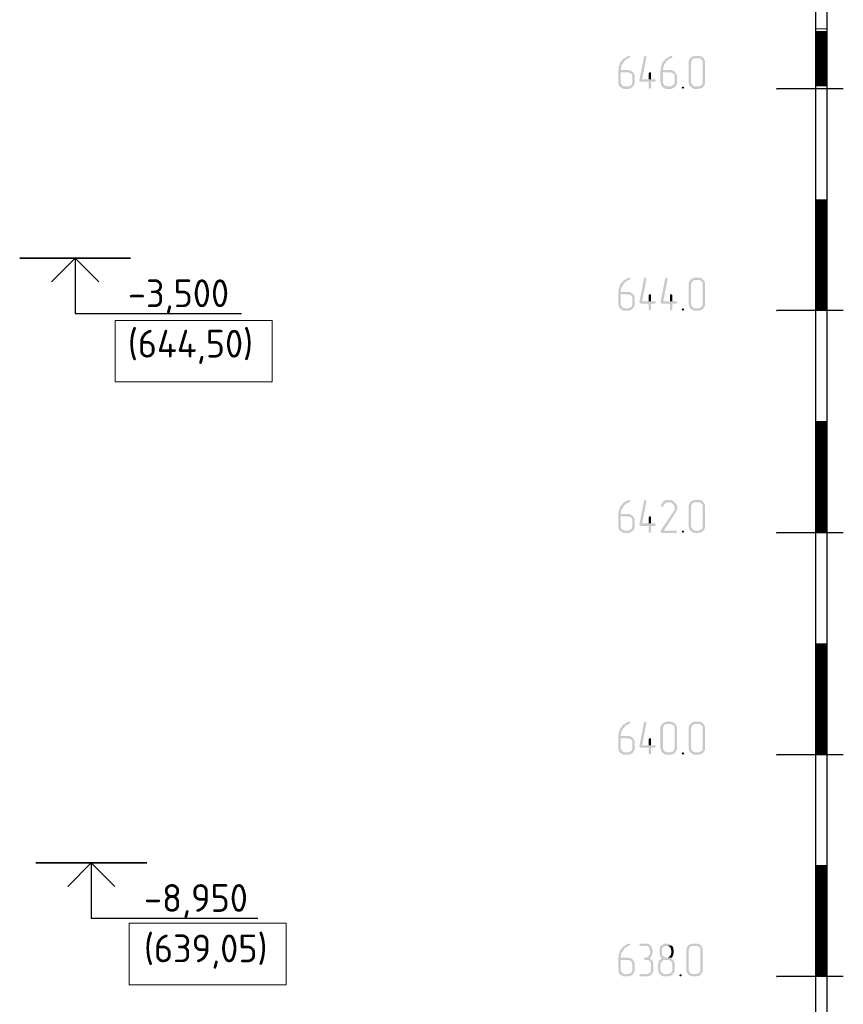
# Model space of a CAD drawing. Header units: millimetres. Extents: x -93479 to 1057970, y -66333 to 172656.
# Tile 111 of 256: x 200301 to 207724, y 43454 to 52328. Entities that reach past the tile are written whole.
import ezdxf

# ---------------------------------------------------------------- set-up
doc = ezdxf.new("R2010")
doc.units = ezdxf.units.MM
for name, color, linetype, lineweight in [('0 Фундамент', 5, 'Continuous', 30), ('A-ANNO-NOTE-1', 7, 'Continuous', 35), ('A-ANNO-NOTE-2', 7, 'Continuous', 18), ('G-ANNO-DIMS', 7, 'Continuous', 9), ('G-ANNO-DIMS-1', 7, 'Continuous', 18), ('РАЗМЕРЫ', 7, 'Continuous', 9)]:
    doc.layers.add(name, color=color, linetype=linetype, lineweight=lineweight)
doc.layers.add('PDF _Геометрия', color=7, linetype='Continuous')
doc.layers.add('PDF _Сплошная заливка', color=7, linetype='Continuous')
doc.styles.add('ISOCPEUR', font='GOST_Common.ttf', dxfattribs={"height": 450})

# ---------------------------------------------------------------- blocks, each defined once
blk = doc.blocks.new('геология3')
at = {"layer": 'PDF _Сплошная заливка', "transparency": 33554559}
for points in [[(58.0828, -9.6865), (58.0811, -9.6865), (58.0778, -9.6882), (58.0744, -9.6898), (58.0711, -9.6915), (58.0694, -9.6932), (58.0661, -9.6948), (58.0628, -9.6965), (58.0611, -9.6982), (58.0594, -9.7015), (58.0561, -9.7048), (58.0544, -9.7065), (58.0528, -9.7082), (58.0511, -9.7115), (58.0494, -9.7148), (58.0494, -9.7182), (58.0478, -9.7215), (58.0461, -9.7248), (58.0461, -9.7315), (58.0444, -9.7348), (58.0444, -9.7815), (58.0461, -9.7848), (58.0461, -9.7882), (58.0478, -9.7915), (58.0494, -9.7932), (58.0511, -9.7965), (58.0694, -9.7948), (58.0661, -9.7948), (58.0628, -9.7932), (58.0594, -9.7915), (58.0578, -9.7898), (58.0561, -9.7865), (58.0544, -9.7848), (58.0528, -9.7815), (58.0528, -9.7448), (58.0778, -9.7448), (58.0961, -9.7432), (58.0928, -9.7415), (58.0911, -9.7398), (58.0878, -9.7382), (58.0844, -9.7365), (58.0528, -9.7365), (58.0528, -9.7332), (58.0544, -9.7298), (58.0544, -9.7248), (58.0561, -9.7215), (58.0578, -9.7182), (58.0594, -9.7148), (58.0611, -9.7132), (58.0628, -9.7098), (58.0644, -9.7082), (58.0661, -9.7048), (58.0694, -9.7032), (58.0711, -9.6998), (58.0744, -9.6982), (58.0778, -9.6965), (58.0811, -9.6948), (58.0828, -9.6948), (58.0844, -9.6932), (58.0861, -9.6915), (58.0861, -9.6865)], [(58.1411, -9.6865), (58.1378, -9.6865), (58.1361, -9.6898), (58.1194, -9.7732), (58.1211, -9.7765), (58.1244, -9.7782), (58.1528, -9.7782), (58.1528, -9.7998), (58.1544, -9.8015), (58.1578, -9.8032), (58.1594, -9.8015), (58.1611, -9.7998), (58.1611, -9.7782), (58.1744, -9.7782), (58.1778, -9.7765), (58.1778, -9.7715), (58.1744, -9.7698), (58.1294, -9.7698), (58.1444, -9.6915), (58.1444, -9.6898), (58.1428, -9.6865)], [(58.2328, -9.6865), (58.2311, -9.6865), (58.2278, -9.6882), (58.2244, -9.6898), (58.2211, -9.6915), (58.2194, -9.6932), (58.2161, -9.6948), (58.2128, -9.6965), (58.2111, -9.6982), (58.2094, -9.7015), (58.2061, -9.7048), (58.2044, -9.7065), (58.2028, -9.7082), (58.2011, -9.7115), (58.1994, -9.7148), (58.1994, -9.7182), (58.1978, -9.7215), (58.1961, -9.7248), (58.1961, -9.7315), (58.1944, -9.7348), (58.1944, -9.7815), (58.1961, -9.7848), (58.1961, -9.7882), (58.1978, -9.7915), (58.1994, -9.7932), (58.2011, -9.7965), (58.2194, -9.7948), (58.2161, -9.7948), (58.2128, -9.7932), (58.2094, -9.7915), (58.2078, -9.7898), (58.2061, -9.7865), (58.2044, -9.7848), (58.2028, -9.7815), (58.2028, -9.7448), (58.2278, -9.7448), (58.2461, -9.7432), (58.2428, -9.7415), (58.2411, -9.7398), (58.2378, -9.7382), (58.2344, -9.7365), (58.2028, -9.7365), (58.2028, -9.7332), (58.2044, -9.7298), (58.2044, -9.7248), (58.2061, -9.7215), (58.2078, -9.7182), (58.2094, -9.7148), (58.2111, -9.7132), (58.2128, -9.7098), (58.2144, -9.7082), (58.2161, -9.7048), (58.2194, -9.7032), (58.2211, -9.6998), (58.2244, -9.6982), (58.2278, -9.6965), (58.2311, -9.6948), (58.2328, -9.6948), (58.2344, -9.6932), (58.2361, -9.6915), (58.2361, -9.6865)], [(58.3278, -9.6865), (58.3128, -9.6865), (58.3094, -9.6882), (58.3061, -9.6898), (58.3044, -9.6915), (58.3011, -9.6932), (58.2994, -9.6965), (58.2978, -9.6982), (58.2961, -9.7015), (58.2944, -9.7048), (58.2944, -9.7815), (58.2961, -9.7848), (58.2961, -9.7882), (58.2978, -9.7915), (58.2994, -9.7932), (58.3011, -9.7965), (58.3044, -9.7982), (58.3078, -9.7998), (58.3094, -9.8015), (58.3128, -9.8032), (58.3311, -9.8032), (58.3344, -9.8015), (58.3378, -9.8015), (58.3411, -9.7998), (58.3428, -9.7982), (58.3461, -9.7965), (58.3194, -9.7948), (58.3161, -9.7948), (58.3128, -9.7932), (58.3094, -9.7915), (58.3078, -9.7898), (58.3061, -9.7865), (58.3044, -9.7848), (58.3028, -9.7815), (58.3028, -9.7082), (58.3044, -9.7048), (58.3061, -9.7015), (58.3078, -9.6982), (58.3111, -9.6965), (58.3128, -9.6948), (58.3278, -9.6948), (58.3461, -9.6932), (58.3428, -9.6915), (58.3411, -9.6882), (58.3378, -9.6882), (58.3344, -9.6865), (58.3311, -9.6865)], [(58.3461, -9.6932), (58.3278, -9.6948), (58.3344, -9.6948), (58.3378, -9.6965), (58.3394, -9.6998), (58.3428, -9.7015), (58.3444, -9.7048), (58.3444, -9.7815), (58.3428, -9.7848), (58.3428, -9.7882), (58.3394, -9.7898), (58.3378, -9.7915), (58.3344, -9.7932), (58.3311, -9.7948), (58.3194, -9.7948), (58.3461, -9.7965), (58.3478, -9.7932), (58.3494, -9.7898), (58.3511, -9.7882), (58.3528, -9.7848), (58.3528, -9.7048), (58.3511, -9.7015), (58.3494, -9.6982), (58.3478, -9.6948)], [(58.0961, -9.7432), (58.0778, -9.7448), (58.0811, -9.7448), (58.0844, -9.7465), (58.0878, -9.7465), (58.0894, -9.7498), (58.0928, -9.7515), (58.0944, -9.7548), (58.0944, -9.7815), (58.0928, -9.7848), (58.0928, -9.7882), (58.0894, -9.7898), (58.0878, -9.7915), (58.0844, -9.7932), (58.0811, -9.7948), (58.0694, -9.7948), (58.0511, -9.7965), (58.0544, -9.7982), (58.0578, -9.7998), (58.0594, -9.8015), (58.0628, -9.8032), (58.0844, -9.8032), (58.0878, -9.8015), (58.0911, -9.7998), (58.0928, -9.7982), (58.0961, -9.7965), (58.0978, -9.7932), (58.0994, -9.7898), (58.1011, -9.7882), (58.1028, -9.7848), (58.1028, -9.7548), (58.1011, -9.7515), (58.0994, -9.7482), (58.0978, -9.7465)], [(58.2461, -9.7432), (58.2278, -9.7448), (58.2311, -9.7448), (58.2344, -9.7465), (58.2378, -9.7465), (58.2394, -9.7498), (58.2428, -9.7515), (58.2444, -9.7548), (58.2444, -9.7815), (58.2428, -9.7848), (58.2428, -9.7882), (58.2394, -9.7898), (58.2378, -9.7915), (58.2344, -9.7932), (58.2311, -9.7948), (58.2194, -9.7948), (58.2011, -9.7965), (58.2044, -9.7982), (58.2078, -9.7998), (58.2094, -9.8015), (58.2128, -9.8032), (58.2344, -9.8032), (58.2378, -9.8015), (58.2411, -9.7998), (58.2428, -9.7982), (58.2461, -9.7965), (58.2478, -9.7932), (58.2494, -9.7898), (58.2511, -9.7882), (58.2528, -9.7848), (58.2528, -9.7548), (58.2511, -9.7515), (58.2494, -9.7482), (58.2478, -9.7465)], [(58.1578, -9.7448), (58.1544, -9.7448), (58.1528, -9.7482), (58.1528, -9.7698), (58.1294, -9.7698), (58.1611, -9.7698), (58.1611, -9.7482), (58.1594, -9.7448)], [(58.2744, -9.7948), (58.2711, -9.7965), (58.2694, -9.7998), (58.2711, -9.8015), (58.2744, -9.8032), (58.2761, -9.8015), (58.2778, -9.7998), (58.2778, -9.7965)], [(58.0828, -10.4732), (58.0811, -10.4732), (58.0778, -10.4748), (58.0744, -10.4765), (58.0711, -10.4782), (58.0694, -10.4798), (58.0661, -10.4815), (58.0628, -10.4832), (58.0611, -10.4848), (58.0594, -10.4882), (58.0561, -10.4915), (58.0544, -10.4932), (58.0528, -10.4948), (58.0511, -10.4982), (58.0494, -10.5015), (58.0494, -10.5048), (58.0478, -10.5082), (58.0461, -10.5115), (58.0461, -10.5182), (58.0444, -10.5215), (58.0444, -10.5682), (58.0461, -10.5715), (58.0461, -10.5748), (58.0478, -10.5782), (58.0494, -10.5798), (58.0511, -10.5832), (58.0694, -10.5815), (58.0661, -10.5815), (58.0628, -10.5798), (58.0594, -10.5782), (58.0578, -10.5765), (58.0561, -10.5732), (58.0544, -10.5715), (58.0528, -10.5682), (58.0528, -10.5315), (58.0778, -10.5315), (58.0961, -10.5298), (58.0928, -10.5282), (58.0911, -10.5265), (58.0878, -10.5248), (58.0844, -10.5232), (58.0528, -10.5232), (58.0528, -10.5198), (58.0544, -10.5165), (58.0544, -10.5115), (58.0561, -10.5082), (58.0578, -10.5048), (58.0594, -10.5015), (58.0611, -10.4998), (58.0628, -10.4965), (58.0644, -10.4948), (58.0661, -10.4915), (58.0694, -10.4898), (58.0711, -10.4865), (58.0744, -10.4848), (58.0778, -10.4832), (58.0811, -10.4815), (58.0828, -10.4815), (58.0844, -10.4798), (58.0861, -10.4782), (58.0861, -10.4732)], [(58.1411, -10.4732), (58.1378, -10.4732), (58.1361, -10.4765), (58.1194, -10.5598), (58.1211, -10.5632), (58.1244, -10.5648), (58.1528, -10.5648), (58.1528, -10.5865), (58.1544, -10.5882), (58.1578, -10.5898), (58.1594, -10.5882), (58.1611, -10.5865), (58.1611, -10.5648), (58.1744, -10.5648), (58.1778, -10.5632), (58.1778, -10.5582), (58.1744, -10.5565), (58.1294, -10.5565), (58.1444, -10.4782), (58.1444, -10.4765), (58.1428, -10.4732)], [(58.2161, -10.4732), (58.2128, -10.4732), (58.2111, -10.4765), (58.1944, -10.5598), (58.1961, -10.5632), (58.1994, -10.5648), (58.2278, -10.5648), (58.2278, -10.5865), (58.2294, -10.5882), (58.2328, -10.5898), (58.2344, -10.5882), (58.2361, -10.5865), (58.2361, -10.5648), (58.2494, -10.5648), (58.2528, -10.5632), (58.2528, -10.5582), (58.2494, -10.5565), (58.2044, -10.5565), (58.2194, -10.4782), (58.2194, -10.4765), (58.2178, -10.4732)], [(58.3278, -10.4732), (58.3128, -10.4732), (58.3094, -10.4748), (58.3061, -10.4765), (58.3044, -10.4782), (58.3011, -10.4798), (58.2994, -10.4832), (58.2978, -10.4848), (58.2961, -10.4882), (58.2944, -10.4915), (58.2944, -10.5682), (58.2961, -10.5715), (58.2961, -10.5748), (58.2978, -10.5782), (58.2994, -10.5798), (58.3011, -10.5832), (58.3044, -10.5848), (58.3078, -10.5865), (58.3094, -10.5882), (58.3128, -10.5898), (58.3311, -10.5898), (58.3344, -10.5882), (58.3378, -10.5882), (58.3411, -10.5865), (58.3428, -10.5848), (58.3461, -10.5832), (58.3194, -10.5815), (58.3161, -10.5815), (58.3128, -10.5798), (58.3094, -10.5782), (58.3078, -10.5765), (58.3061, -10.5732), (58.3044, -10.5715), (58.3028, -10.5682), (58.3028, -10.4948), (58.3044, -10.4915), (58.3061, -10.4882), (58.3078, -10.4848), (58.3111, -10.4832), (58.3128, -10.4815), (58.3278, -10.4815), (58.3461, -10.4798), (58.3428, -10.4782), (58.3411, -10.4748), (58.3378, -10.4748), (58.3344, -10.4732), (58.3311, -10.4732)], [(58.3461, -10.4798), (58.3278, -10.4815), (58.3344, -10.4815), (58.3378, -10.4832), (58.3394, -10.4865), (58.3428, -10.4882), (58.3444, -10.4915), (58.3444, -10.5682), (58.3428, -10.5715), (58.3428, -10.5748), (58.3394, -10.5765), (58.3378, -10.5782), (58.3344, -10.5798), (58.3311, -10.5815), (58.3194, -10.5815), (58.3461, -10.5832), (58.3478, -10.5798), (58.3494, -10.5765), (58.3511, -10.5748), (58.3528, -10.5715), (58.3528, -10.4915), (58.3511, -10.4882), (58.3494, -10.4848), (58.3478, -10.4815)], [(58.0961, -10.5298), (58.0778, -10.5315), (58.0811, -10.5315), (58.0844, -10.5332), (58.0878, -10.5332), (58.0894, -10.5365), (58.0928, -10.5382), (58.0944, -10.5415), (58.0944, -10.5682), (58.0928, -10.5715), (58.0928, -10.5748), (58.0894, -10.5765), (58.0878, -10.5782), (58.0844, -10.5798), (58.0811, -10.5815), (58.0694, -10.5815), (58.0511, -10.5832), (58.0544, -10.5848), (58.0578, -10.5865), (58.0594, -10.5882), (58.0628, -10.5898), (58.0844, -10.5898), (58.0878, -10.5882), (58.0911, -10.5865), (58.0928, -10.5848), (58.0961, -10.5832), (58.0978, -10.5798), (58.0994, -10.5765), (58.1011, -10.5748), (58.1028, -10.5715), (58.1028, -10.5415), (58.1011, -10.5382), (58.0994, -10.5348), (58.0978, -10.5332)], [(58.1578, -10.5315), (58.1544, -10.5315), (58.1528, -10.5348), (58.1528, -10.5565), (58.1294, -10.5565), (58.1611, -10.5565), (58.1611, -10.5348), (58.1594, -10.5315)], [(58.2328, -10.5315), (58.2294, -10.5315), (58.2278, -10.5348), (58.2278, -10.5565), (58.2044, -10.5565), (58.2361, -10.5565), (58.2361, -10.5348), (58.2344, -10.5315)], [(58.2744, -10.5815), (58.2711, -10.5832), (58.2694, -10.5865), (58.2711, -10.5882), (58.2744, -10.5898), (58.2761, -10.5882), (58.2778, -10.5865), (58.2778, -10.5832)], [(58.0828, -11.2615), (58.0811, -11.2615), (58.0778, -11.2632), (58.0744, -11.2648), (58.0711, -11.2665), (58.0694, -11.2682), (58.0661, -11.2698), (58.0628, -11.2715), (58.0611, -11.2732), (58.0594, -11.2765), (58.0561, -11.2798), (58.0544, -11.2815), (58.0528, -11.2832), (58.0511, -11.2865), (58.0494, -11.2898), (58.0494, -11.2932), (58.0478, -11.2965), (58.0461, -11.2998), (58.0461, -11.3065), (58.0444, -11.3098), (58.0444, -11.3565), (58.0461, -11.3598), (58.0461, -11.3632), (58.0478, -11.3665), (58.0494, -11.3682), (58.0511, -11.3715), (58.0694, -11.3698), (58.0661, -11.3698), (58.0628, -11.3682), (58.0594, -11.3665), (58.0578, -11.3648), (58.0561, -11.3615), (58.0544, -11.3598), (58.0528, -11.3565), (58.0528, -11.3198), (58.0778, -11.3198), (58.0961, -11.3182), (58.0928, -11.3165), (58.0911, -11.3148), (58.0878, -11.3132), (58.0844, -11.3115), (58.0528, -11.3115), (58.0528, -11.3082), (58.0544, -11.3048), (58.0544, -11.2998), (58.0561, -11.2965), (58.0578, -11.2932), (58.0594, -11.2898), (58.0611, -11.2882), (58.0628, -11.2848), (58.0644, -11.2832), (58.0661, -11.2798), (58.0694, -11.2782), (58.0711, -11.2748), (58.0744, -11.2732), (58.0778, -11.2715), (58.0811, -11.2698), (58.0828, -11.2698), (58.0844, -11.2682), (58.0861, -11.2665), (58.0861, -11.2615)], [(58.1411, -11.2615), (58.1378, -11.2615), (58.1361, -11.2648), (58.1194, -11.3482), (58.1211, -11.3515), (58.1244, -11.3532), (58.1528, -11.3532), (58.1528, -11.3748), (58.1544, -11.3765), (58.1578, -11.3782), (58.1594, -11.3765), (58.1611, -11.3748), (58.1611, -11.3532), (58.1744, -11.3532), (58.1778, -11.3515), (58.1778, -11.3465), (58.1744, -11.3448), (58.1294, -11.3448), (58.1444, -11.2665), (58.1444, -11.2648), (58.1428, -11.2615)], [(58.2444, -11.2698), (58.2228, -11.2698), (58.2294, -11.2698), (58.2328, -11.2715), (58.2361, -11.2732), (58.2378, -11.2748), (58.2411, -11.2782), (58.2428, -11.2798), (58.2444, -11.2832), (58.2444, -11.2965), (58.2428, -11.2998), (58.2411, -11.3015), (58.1944, -11.3715), (58.1944, -11.3732), (58.1961, -11.3765), (58.1994, -11.3782), (58.2494, -11.3782), (58.2511, -11.3765), (58.2528, -11.3765), (58.2528, -11.3715), (58.2494, -11.3698), (58.2061, -11.3698), (58.2478, -11.3065), (58.2494, -11.3032), (58.2511, -11.2998), (58.2528, -11.2982), (58.2528, -11.2948), (58.2544, -11.2915), (58.2544, -11.2865), (58.2528, -11.2832), (58.2528, -11.2798), (58.2511, -11.2765), (58.2494, -11.2748), (58.2461, -11.2715)], [(58.2228, -11.2615), (58.2161, -11.2615), (58.2128, -11.2632), (58.2094, -11.2632), (58.2078, -11.2648), (58.2044, -11.2665), (58.2028, -11.2698), (58.2011, -11.2715), (58.1994, -11.2748), (58.1978, -11.2782), (58.1961, -11.2798), (58.1961, -11.2815), (58.1978, -11.2848), (58.2011, -11.2865), (58.2028, -11.2848), (58.2044, -11.2832), (58.2061, -11.2798), (58.2078, -11.2765), (58.2094, -11.2748), (58.2111, -11.2732), (58.2144, -11.2715), (58.2178, -11.2698), (58.2444, -11.2698), (58.2444, -11.2682), (58.2411, -11.2665), (58.2378, -11.2648), (58.2361, -11.2632), (58.2328, -11.2615), (58.2261, -11.2615)], [(58.3278, -11.2615), (58.3128, -11.2615), (58.3094, -11.2632), (58.3061, -11.2648), (58.3044, -11.2665), (58.3011, -11.2682), (58.2994, -11.2715), (58.2978, -11.2732), (58.2961, -11.2765), (58.2944, -11.2798), (58.2944, -11.3565), (58.2961, -11.3598), (58.2961, -11.3632), (58.2978, -11.3665), (58.2994, -11.3682), (58.3011, -11.3715), (58.3044, -11.3732), (58.3078, -11.3748), (58.3094, -11.3765), (58.3128, -11.3782), (58.3311, -11.3782), (58.3344, -11.3765), (58.3378, -11.3765), (58.3411, -11.3748), (58.3428, -11.3732), (58.3461, -11.3715), (58.3194, -11.3698), (58.3161, -11.3698), (58.3128, -11.3682), (58.3094, -11.3665), (58.3078, -11.3648), (58.3061, -11.3615), (58.3044, -11.3598), (58.3028, -11.3565), (58.3028, -11.2832), (58.3044, -11.2798), (58.3061, -11.2765), (58.3078, -11.2732), (58.3111, -11.2715), (58.3128, -11.2698), (58.3278, -11.2698), (58.3461, -11.2682), (58.3428, -11.2665), (58.3411, -11.2632), (58.3378, -11.2632), (58.3344, -11.2615), (58.3311, -11.2615)], [(58.3461, -11.2682), (58.3278, -11.2698), (58.3344, -11.2698), (58.3378, -11.2715), (58.3394, -11.2748), (58.3428, -11.2765), (58.3444, -11.2798), (58.3444, -11.3565), (58.3428, -11.3598), (58.3428, -11.3632), (58.3394, -11.3648), (58.3378, -11.3665), (58.3344, -11.3682), (58.3311, -11.3698), (58.3194, -11.3698), (58.3461, -11.3715), (58.3478, -11.3682), (58.3494, -11.3648), (58.3511, -11.3632), (58.3528, -11.3598), (58.3528, -11.2798), (58.3511, -11.2765), (58.3494, -11.2732), (58.3478, -11.2698)], [(58.0961, -11.3182), (58.0778, -11.3198), (58.0811, -11.3198), (58.0844, -11.3215), (58.0878, -11.3215), (58.0894, -11.3248), (58.0928, -11.3265), (58.0944, -11.3298), (58.0944, -11.3565), (58.0928, -11.3598), (58.0928, -11.3632), (58.0894, -11.3648), (58.0878, -11.3665), (58.0844, -11.3682), (58.0811, -11.3698), (58.0694, -11.3698), (58.0511, -11.3715), (58.0544, -11.3732), (58.0578, -11.3748), (58.0594, -11.3765), (58.0628, -11.3782), (58.0844, -11.3782), (58.0878, -11.3765), (58.0911, -11.3748), (58.0928, -11.3732), (58.0961, -11.3715), (58.0978, -11.3682), (58.0994, -11.3648), (58.1011, -11.3632), (58.1028, -11.3598), (58.1028, -11.3298), (58.1011, -11.3265), (58.0994, -11.3232), (58.0978, -11.3215)], [(58.1578, -11.3198), (58.1544, -11.3198), (58.1528, -11.3232), (58.1528, -11.3448), (58.1294, -11.3448), (58.1611, -11.3448), (58.1611, -11.3232), (58.1594, -11.3198)], [(58.2744, -11.3698), (58.2711, -11.3715), (58.2694, -11.3748), (58.2711, -11.3765), (58.2744, -11.3782), (58.2761, -11.3765), (58.2778, -11.3748), (58.2778, -11.3715)], [(58.0828, -12.0482), (58.0811, -12.0482), (58.0778, -12.0498), (58.0744, -12.0515), (58.0711, -12.0532), (58.0694, -12.0548), (58.0661, -12.0565), (58.0628, -12.0582), (58.0611, -12.0598), (58.0594, -12.0632), (58.0561, -12.0665), (58.0544, -12.0682), (58.0528, -12.0698), (58.0511, -12.0732), (58.0494, -12.0765), (58.0494, -12.0798), (58.0478, -12.0832), (58.0461, -12.0865), (58.0461, -12.0932), (58.0444, -12.0965), (58.0444, -12.1432), (58.0461, -12.1465), (58.0461, -12.1498), (58.0478, -12.1532), (58.0494, -12.1548), (58.0511, -12.1582), (58.0694, -12.1565), (58.0661, -12.1565), (58.0628, -12.1548), (58.0594, -12.1532), (58.0578, -12.1515), (58.0561, -12.1482), (58.0544, -12.1465), (58.0528, -12.1432), (58.0528, -12.1065), (58.0778, -12.1065), (58.0961, -12.1048), (58.0928, -12.1032), (58.0911, -12.1015), (58.0878, -12.0998), (58.0844, -12.0982), (58.0528, -12.0982), (58.0528, -12.0948), (58.0544, -12.0915), (58.0544, -12.0865), (58.0561, -12.0832), (58.0578, -12.0798), (58.0594, -12.0765), (58.0611, -12.0748), (58.0628, -12.0715), (58.0644, -12.0698), (58.0661, -12.0665), (58.0694, -12.0648), (58.0711, -12.0615), (58.0744, -12.0598), (58.0778, -12.0582), (58.0811, -12.0565), (58.0828, -12.0565), (58.0844, -12.0548), (58.0861, -12.0532), (58.0861, -12.0482)], [(58.1411, -12.0482), (58.1378, -12.0482), (58.1361, -12.0515), (58.1194, -12.1348), (58.1211, -12.1382), (58.1244, -12.1398), (58.1528, -12.1398), (58.1528, -12.1615), (58.1544, -12.1632), (58.1578, -12.1648), (58.1594, -12.1632), (58.1611, -12.1615), (58.1611, -12.1398), (58.1744, -12.1398), (58.1778, -12.1382), (58.1778, -12.1332), (58.1744, -12.1315), (58.1294, -12.1315), (58.1444, -12.0532), (58.1444, -12.0515), (58.1428, -12.0482)], [(58.2278, -12.0482), (58.2128, -12.0482), (58.2094, -12.0498), (58.2061, -12.0515), (58.2044, -12.0532), (58.2011, -12.0548), (58.1994, -12.0582), (58.1978, -12.0598), (58.1961, -12.0632), (58.1944, -12.0665), (58.1944, -12.1432), (58.1961, -12.1465), (58.1961, -12.1498), (58.1978, -12.1532), (58.1994, -12.1548), (58.2011, -12.1582), (58.2044, -12.1598), (58.2078, -12.1615), (58.2094, -12.1632), (58.2128, -12.1648), (58.2311, -12.1648), (58.2344, -12.1632), (58.2378, -12.1632), (58.2411, -12.1615), (58.2428, -12.1598), (58.2461, -12.1582), (58.2194, -12.1565), (58.2161, -12.1565), (58.2128, -12.1548), (58.2094, -12.1532), (58.2078, -12.1515), (58.2061, -12.1482), (58.2044, -12.1465), (58.2028, -12.1432), (58.2028, -12.0698), (58.2044, -12.0665), (58.2061, -12.0632), (58.2078, -12.0598), (58.2111, -12.0582), (58.2128, -12.0565), (58.2278, -12.0565), (58.2461, -12.0548), (58.2428, -12.0532), (58.2411, -12.0498), (58.2378, -12.0498), (58.2344, -12.0482), (58.2311, -12.0482)], [(58.3278, -12.0482), (58.3128, -12.0482), (58.3094, -12.0498), (58.3061, -12.0515), (58.3044, -12.0532), (58.3011, -12.0548), (58.2994, -12.0582), (58.2978, -12.0598), (58.2961, -12.0632), (58.2944, -12.0665), (58.2944, -12.1432), (58.2961, -12.1465), (58.2961, -12.1498), (58.2978, -12.1532), (58.2994, -12.1548), (58.3011, -12.1582), (58.3044, -12.1598), (58.3078, -12.1615), (58.3094, -12.1632), (58.3128, -12.1648), (58.3311, -12.1648), (58.3344, -12.1632), (58.3378, -12.1632), (58.3411, -12.1615), (58.3428, -12.1598), (58.3461, -12.1582), (58.3194, -12.1565), (58.3161, -12.1565), (58.3128, -12.1548), (58.3094, -12.1532), (58.3078, -12.1515), (58.3061, -12.1482), (58.3044, -12.1465), (58.3028, -12.1432), (58.3028, -12.0698), (58.3044, -12.0665), (58.3061, -12.0632), (58.3078, -12.0598), (58.3111, -12.0582), (58.3128, -12.0565), (58.3278, -12.0565), (58.3461, -12.0548), (58.3428, -12.0532), (58.3411, -12.0498), (58.3378, -12.0498), (58.3344, -12.0482), (58.3311, -12.0482)], [(58.2461, -12.0548), (58.2278, -12.0565), (58.2344, -12.0565), (58.2378, -12.0582), (58.2394, -12.0615), (58.2428, -12.0632), (58.2444, -12.0665), (58.2444, -12.1432), (58.2428, -12.1465), (58.2428, -12.1498), (58.2394, -12.1515), (58.2378, -12.1532), (58.2344, -12.1548), (58.2311, -12.1565), (58.2194, -12.1565), (58.2461, -12.1582), (58.2478, -12.1548), (58.2494, -12.1515), (58.2511, -12.1498), (58.2528, -12.1465), (58.2528, -12.0665), (58.2511, -12.0632), (58.2494, -12.0598), (58.2478, -12.0565)], [(58.3461, -12.0548), (58.3278, -12.0565), (58.3344, -12.0565), (58.3378, -12.0582), (58.3394, -12.0615), (58.3428, -12.0632), (58.3444, -12.0665), (58.3444, -12.1432), (58.3428, -12.1465), (58.3428, -12.1498), (58.3394, -12.1515), (58.3378, -12.1532), (58.3344, -12.1548), (58.3311, -12.1565), (58.3194, -12.1565), (58.3461, -12.1582), (58.3478, -12.1548), (58.3494, -12.1515), (58.3511, -12.1498), (58.3528, -12.1465), (58.3528, -12.0665), (58.3511, -12.0632), (58.3494, -12.0598), (58.3478, -12.0565)], [(58.0961, -12.1048), (58.0778, -12.1065), (58.0811, -12.1065), (58.0844, -12.1082), (58.0878, -12.1082), (58.0894, -12.1115), (58.0928, -12.1132), (58.0944, -12.1165), (58.0944, -12.1432), (58.0928, -12.1465), (58.0928, -12.1498), (58.0894, -12.1515), (58.0878, -12.1532), (58.0844, -12.1548), (58.0811, -12.1565), (58.0694, -12.1565), (58.0511, -12.1582), (58.0544, -12.1598), (58.0578, -12.1615), (58.0594, -12.1632), (58.0628, -12.1648), (58.0844, -12.1648), (58.0878, -12.1632), (58.0911, -12.1615), (58.0928, -12.1598), (58.0961, -12.1582), (58.0978, -12.1548), (58.0994, -12.1515), (58.1011, -12.1498), (58.1028, -12.1465), (58.1028, -12.1165), (58.1011, -12.1132), (58.0994, -12.1098), (58.0978, -12.1082)], [(58.1578, -12.1065), (58.1544, -12.1065), (58.1528, -12.1098), (58.1528, -12.1315), (58.1294, -12.1315), (58.1611, -12.1315), (58.1611, -12.1098), (58.1594, -12.1065)], [(58.2744, -12.1565), (58.2711, -12.1582), (58.2694, -12.1615), (58.2711, -12.1632), (58.2744, -12.1648), (58.2761, -12.1632), (58.2778, -12.1615), (58.2778, -12.1582)], [(58.0828, -12.8348), (58.0811, -12.8348), (58.0778, -12.8365), (58.0744, -12.8382), (58.0711, -12.8398), (58.0694, -12.8415), (58.0661, -12.8432), (58.0628, -12.8448), (58.0611, -12.8465), (58.0594, -12.8498), (58.0561, -12.8532), (58.0544, -12.8548), (58.0528, -12.8565), (58.0511, -12.8598), (58.0494, -12.8632), (58.0494, -12.8665), (58.0478, -12.8698), (58.0461, -12.8732), (58.0461, -12.8798), (58.0444, -12.8832), (58.0444, -12.9298), (58.0461, -12.9332), (58.0461, -12.9365), (58.0478, -12.9398), (58.0494, -12.9415), (58.0511, -12.9448), (58.0694, -12.9432), (58.0661, -12.9432), (58.0628, -12.9415), (58.0594, -12.9398), (58.0578, -12.9382), (58.0561, -12.9348), (58.0544, -12.9332), (58.0528, -12.9298), (58.0528, -12.8932), (58.0778, -12.8932), (58.0961, -12.8915), (58.0928, -12.8898), (58.0911, -12.8882), (58.0878, -12.8865), (58.0844, -12.8848), (58.0528, -12.8848), (58.0528, -12.8815), (58.0544, -12.8782), (58.0544, -12.8732), (58.0561, -12.8698), (58.0578, -12.8665), (58.0594, -12.8632), (58.0611, -12.8615), (58.0628, -12.8582), (58.0644, -12.8565), (58.0661, -12.8532), (58.0694, -12.8515), (58.0711, -12.8482), (58.0744, -12.8465), (58.0778, -12.8448), (58.0811, -12.8432), (58.0828, -12.8432), (58.0844, -12.8415), (58.0861, -12.8398), (58.0861, -12.8348)], [(58.1411, -12.8348), (58.1211, -12.8348), (58.1194, -12.8382), (58.1211, -12.8415), (58.1244, -12.8432), (58.1478, -12.8432), (58.1494, -12.8448), (58.1528, -12.8465), (58.1544, -12.8498), (58.1561, -12.8532), (58.1561, -12.8565), (58.1578, -12.8598), (58.1578, -12.8715), (58.1561, -12.8748), (58.1544, -12.8765), (58.1528, -12.8798), (58.1494, -12.8815), (58.1478, -12.8832), (58.1444, -12.8848), (58.1378, -12.8848), (58.1361, -12.8882), (58.1378, -12.8915), (58.1411, -12.8932), (58.1478, -12.8932), (58.1511, -12.8948), (58.1544, -12.8948), (58.1561, -12.8982), (58.1594, -12.8998), (58.1594, -12.9032), (58.1611, -12.9065), (58.1611, -12.9298), (58.1594, -12.9332), (58.1594, -12.9365), (58.1561, -12.9382), (58.1544, -12.9398), (58.1511, -12.9415), (58.1478, -12.9432), (58.1244, -12.9432), (58.1211, -12.9448), (58.1194, -12.9482), (58.1211, -12.9498), (58.1244, -12.9515), (58.1511, -12.9515), (58.1544, -12.9498), (58.1578, -12.9482), (58.1594, -12.9465), (58.1628, -12.9448), (58.1644, -12.9415), (58.1661, -12.9382), (58.1678, -12.9365), (58.1694, -12.9332), (58.1694, -12.9032), (58.1678, -12.8998), (58.1661, -12.8965), (58.1644, -12.8932), (58.1611, -12.8915), (58.1594, -12.8898), (58.1561, -12.8865), (58.1594, -12.8848), (58.1611, -12.8832), (58.1628, -12.8798), (58.1628, -12.8782), (58.1644, -12.8748), (58.1644, -12.8715), (58.1661, -12.8682), (58.1661, -12.8565), (58.1644, -12.8532), (58.1644, -12.8498), (58.1628, -12.8465), (58.1611, -12.8432), (58.1578, -12.8415), (58.1561, -12.8398), (58.1528, -12.8365), (58.1494, -12.8365), (58.1461, -12.8348), (58.1428, -12.8348)], [(58.2161, -12.8348), (58.2094, -12.8348), (58.2061, -12.8365), (58.2028, -12.8382), (58.1994, -12.8398), (58.1978, -12.8415), (58.1944, -12.8448), (58.1928, -12.8465), (58.1928, -12.8498), (58.1911, -12.8532), (58.1911, -12.8748), (58.1928, -12.8782), (58.1944, -12.8815), (58.1961, -12.8848), (58.1994, -12.8865), (58.1961, -12.8898), (58.1944, -12.8915), (58.2194, -12.8932), (58.2228, -12.8932), (58.2261, -12.8948), (58.2294, -12.8948), (58.2311, -12.8982), (58.2344, -12.8998), (58.2361, -12.9032), (58.2361, -12.9298), (58.2344, -12.9332), (58.2344, -12.9365), (58.2311, -12.9382), (58.2294, -12.9398), (58.2261, -12.9415), (58.2228, -12.9432), (58.2111, -12.9432), (58.1928, -12.9448), (58.1961, -12.9465), (58.1994, -12.9482), (58.2011, -12.9498), (58.2044, -12.9515), (58.2261, -12.9515), (58.2294, -12.9498), (58.2328, -12.9482), (58.2344, -12.9465), (58.2378, -12.9448), (58.2394, -12.9415), (58.2411, -12.9382), (58.2428, -12.9365), (58.2444, -12.9332), (58.2444, -12.9032), (58.2428, -12.8998), (58.2411, -12.8965), (58.2394, -12.8932), (58.2361, -12.8915), (58.2344, -12.8898), (58.2311, -12.8865), (58.2344, -12.8848), (58.2128, -12.8848), (58.2094, -12.8832), (58.2061, -12.8815), (58.2044, -12.8798), (58.2011, -12.8765), (58.1994, -12.8748), (58.1994, -12.8532), (58.2011, -12.8498), (58.2044, -12.8465), (58.2061, -12.8448), (58.2094, -12.8432), (58.2161, -12.8432), (58.2328, -12.8415), (58.2311, -12.8398), (58.2278, -12.8365), (58.2244, -12.8365), (58.2211, -12.8348), (58.2178, -12.8348)], [(58.2328, -12.8415), (58.2161, -12.8432), (58.2228, -12.8432), (58.2244, -12.8448), (58.2278, -12.8465), (58.2294, -12.8498), (58.2311, -12.8532), (58.2311, -12.8565), (58.2328, -12.8598), (58.2328, -12.8682), (58.2311, -12.8715), (58.2311, -12.8748), (58.2294, -12.8765), (58.2278, -12.8798), (58.2244, -12.8815), (58.2228, -12.8832), (58.2194, -12.8848), (58.2161, -12.8848), (58.2344, -12.8848), (58.2361, -12.8832), (58.2378, -12.8798), (58.2378, -12.8782), (58.2394, -12.8748), (58.2394, -12.8715), (58.2411, -12.8682), (58.2411, -12.8565), (58.2394, -12.8532), (58.2394, -12.8498), (58.2378, -12.8465), (58.2361, -12.8432)], [(58.3194, -12.8348), (58.3044, -12.8348), (58.3011, -12.8365), (58.2978, -12.8382), (58.2961, -12.8398), (58.2928, -12.8415), (58.2911, -12.8448), (58.2894, -12.8465), (58.2878, -12.8498), (58.2861, -12.8532), (58.2861, -12.9298), (58.2878, -12.9332), (58.2878, -12.9365), (58.2894, -12.9398), (58.2911, -12.9415), (58.2928, -12.9448), (58.2961, -12.9465), (58.2994, -12.9482), (58.3011, -12.9498), (58.3044, -12.9515), (58.3228, -12.9515), (58.3261, -12.9498), (58.3294, -12.9498), (58.3328, -12.9482), (58.3344, -12.9465), (58.3378, -12.9448), (58.3111, -12.9432), (58.3078, -12.9432), (58.3044, -12.9415), (58.3011, -12.9398), (58.2994, -12.9382), (58.2978, -12.9348), (58.2961, -12.9332), (58.2944, -12.9298), (58.2944, -12.8565), (58.2961, -12.8532), (58.2978, -12.8498), (58.2994, -12.8465), (58.3028, -12.8448), (58.3044, -12.8432), (58.3194, -12.8432), (58.3378, -12.8415), (58.3344, -12.8398), (58.3328, -12.8365), (58.3294, -12.8365), (58.3261, -12.8348), (58.3228, -12.8348)], [(58.3378, -12.8415), (58.3194, -12.8432), (58.3261, -12.8432), (58.3294, -12.8448), (58.3311, -12.8482), (58.3344, -12.8498), (58.3361, -12.8532), (58.3361, -12.9298), (58.3344, -12.9332), (58.3344, -12.9365), (58.3311, -12.9382), (58.3294, -12.9398), (58.3261, -12.9415), (58.3228, -12.9432), (58.3111, -12.9432), (58.3378, -12.9448), (58.3394, -12.9415), (58.3411, -12.9382), (58.3428, -12.9365), (58.3444, -12.9332), (58.3444, -12.8532), (58.3428, -12.8498), (58.3411, -12.8465), (58.3394, -12.8432)], [(58.0961, -12.8915), (58.0778, -12.8932), (58.0811, -12.8932), (58.0844, -12.8948), (58.0878, -12.8948), (58.0894, -12.8982), (58.0928, -12.8998), (58.0944, -12.9032), (58.0944, -12.9298), (58.0928, -12.9332), (58.0928, -12.9365), (58.0894, -12.9382), (58.0878, -12.9398), (58.0844, -12.9415), (58.0811, -12.9432), (58.0694, -12.9432), (58.0511, -12.9448), (58.0544, -12.9465), (58.0578, -12.9482), (58.0594, -12.9498), (58.0628, -12.9515), (58.0844, -12.9515), (58.0878, -12.9498), (58.0911, -12.9482), (58.0928, -12.9465), (58.0961, -12.9448), (58.0978, -12.9415), (58.0994, -12.9382), (58.1011, -12.9365), (58.1028, -12.9332), (58.1028, -12.9032), (58.1011, -12.8998), (58.0994, -12.8965), (58.0978, -12.8948)], [(58.1944, -12.8915), (58.1911, -12.8932), (58.1894, -12.8965), (58.1878, -12.8998), (58.1878, -12.9032), (58.1861, -12.9065), (58.1861, -12.9098), (58.1861, -12.9298), (58.1878, -12.9332), (58.1878, -12.9365), (58.1894, -12.9398), (58.1911, -12.9415), (58.1928, -12.9448), (58.2111, -12.9432), (58.2078, -12.9432), (58.2044, -12.9415), (58.2011, -12.9398), (58.1994, -12.9382), (58.1978, -12.9348), (58.1961, -12.9332), (58.1944, -12.9298), (58.1944, -12.9065), (58.1961, -12.9032), (58.1978, -12.8998), (58.1994, -12.8982), (58.2028, -12.8948), (58.2044, -12.8932), (58.2194, -12.8932)], [(58.2661, -12.9432), (58.2628, -12.9448), (58.2611, -12.9482), (58.2628, -12.9498), (58.2661, -12.9515), (58.2678, -12.9498), (58.2694, -12.9482), (58.2694, -12.9448)]]:
    blk.add_hatch(color=7, dxfattribs=at).paths.add_polyline_path(points)
at = {"layer": 'PDF _Геометрия', "color": 7, "lineweight": 25}
for points in [[(58.7444, -9.4715), (58.7444, -14.5115), (58.7461, -14.5115)], [(58.7844, -9.4715), (58.7844, -14.5115), (58.7861, -14.5115)], [(58.8428, -9.8032), (58.6061, -9.8032), (58.6078, -9.8032)], [(58.8428, -10.5898), (58.6061, -10.5898), (58.6078, -10.5898)], [(58.8428, -11.3782), (58.6061, -11.3782), (58.6078, -11.3782)], [(58.8428, -12.1648), (58.6061, -12.1648), (58.6078, -12.1648)], [(58.8428, -12.9515), (58.6061, -12.9515), (58.6078, -12.9515)]]:
    blk.add_lwpolyline(points, dxfattribs=at)
at = {"layer": 'PDF _Геометрия', "color": 7, "lineweight": 5}
for points in [[(58.7444, -9.5898), (58.7844, -9.5898), (58.7444, -9.5898)], [(58.7444, -9.6382), (58.7844, -9.6382)], [(58.7444, -9.6765), (58.7844, -9.6765)], [(58.7444, -9.7165), (58.7844, -9.7165)], [(58.7444, -9.7548), (58.7844, -9.7548)], [(58.7444, -9.8032), (58.7844, -9.8032)], [(58.7444, -10.1965), (58.7844, -10.1965), (58.7444, -10.1965)], [(58.7444, -10.2365), (58.7844, -10.2365)], [(58.7444, -10.2748), (58.7844, -10.2748)], [(58.7444, -10.3148), (58.7844, -10.3148)], [(58.7444, -10.3532), (58.7844, -10.3532)], [(58.7444, -10.3932), (58.7844, -10.3932)], [(58.7444, -10.4332), (58.7844, -10.4332)], [(58.7444, -10.4715), (58.7844, -10.4715)], [(58.7444, -10.5115), (58.7844, -10.5115)], [(58.7444, -10.5515), (58.7844, -10.5515)], [(58.7444, -10.5898), (58.7844, -10.5898)], [(58.7444, -10.9832), (58.7844, -10.9832), (58.7444, -10.9832)], [(58.7444, -11.0232), (58.7844, -11.0232)], [(58.7444, -11.0632), (58.7844, -11.0632)], [(58.7444, -11.1015), (58.7844, -11.1015)], [(58.7444, -11.1415), (58.7844, -11.1415)], [(58.7444, -11.1798), (58.7844, -11.1798)], [(58.7444, -11.2198), (58.7844, -11.2198)], [(58.7444, -11.2598), (58.7844, -11.2598)], [(58.7444, -11.2982), (58.7844, -11.2982)], [(58.7444, -11.3382), (58.7844, -11.3382)], [(58.7444, -11.3782), (58.7844, -11.3782)], [(58.7444, -11.7715), (58.7844, -11.7715), (58.7444, -11.7715)], [(58.7444, -11.8098), (58.7844, -11.8098)], [(58.7444, -11.8498), (58.7844, -11.8498)], [(58.7444, -11.8898), (58.7844, -11.8898)], [(58.7444, -11.9282), (58.7844, -11.9282)], [(58.7444, -11.9682), (58.7844, -11.9682)], [(58.7444, -12.0082), (58.7844, -12.0082)], [(58.7444, -12.0465), (58.7844, -12.0465)], [(58.7444, -12.0865), (58.7844, -12.0865)], [(58.7444, -12.1248), (58.7844, -12.1248)], [(58.7444, -12.1648), (58.7844, -12.1648)], [(58.7444, -12.5582), (58.7844, -12.5582), (58.7444, -12.5582)], [(58.7444, -12.5982), (58.7844, -12.5982)], [(58.7444, -12.6365), (58.7844, -12.6365)], [(58.7444, -12.6765), (58.7844, -12.6765)], [(58.7444, -12.7165), (58.7844, -12.7165)], [(58.7444, -12.7548), (58.7844, -12.7548)], [(58.7444, -12.7948), (58.7844, -12.7948)], [(58.7444, -12.8348), (58.7844, -12.8348)], [(58.7444, -12.8732), (58.7844, -12.8732)], [(58.7444, -12.9132), (58.7844, -12.9132)], [(58.7444, -12.9515), (58.7844, -12.9515)]]:
    blk.add_lwpolyline(points, dxfattribs=at)
at = {"layer": 'PDF _Сплошная заливка', "color": 7, "lineweight": 5, "transparency": 33554559}
for points in [[(58.7444, -9.6382), (58.7844, -9.6382), (58.7444, -9.5982)], [(58.7844, -9.6382), (58.7444, -9.5982), (58.7844, -9.5982)], [(58.7444, -9.6765), (58.7844, -9.6765), (58.7444, -9.6382)], [(58.7844, -9.6765), (58.7444, -9.6382), (58.7844, -9.6382)], [(58.7444, -9.7165), (58.7844, -9.7165), (58.7444, -9.6765)], [(58.7844, -9.7165), (58.7444, -9.6765), (58.7844, -9.6765)], [(58.7444, -9.7548), (58.7844, -9.7548), (58.7444, -9.7165)], [(58.7844, -9.7548), (58.7444, -9.7165), (58.7844, -9.7165)], [(58.7444, -9.7948), (58.7844, -9.7948), (58.7444, -9.7548)], [(58.7844, -9.7948), (58.7444, -9.7548), (58.7844, -9.7548)], [(58.7444, -10.2365), (58.7844, -10.2365), (58.7444, -10.1965)], [(58.7844, -10.2365), (58.7444, -10.1965), (58.7844, -10.1965)], [(58.7444, -10.2748), (58.7844, -10.2748), (58.7444, -10.2365)], [(58.7844, -10.2748), (58.7444, -10.2365), (58.7844, -10.2365)], [(58.7444, -10.3148), (58.7844, -10.3148), (58.7444, -10.2748)], [(58.7844, -10.3148), (58.7444, -10.2748), (58.7844, -10.2748)], [(58.7444, -10.3532), (58.7844, -10.3532), (58.7444, -10.3148)], [(58.7844, -10.3532), (58.7444, -10.3148), (58.7844, -10.3148)], [(58.7444, -10.3932), (58.7844, -10.3932), (58.7444, -10.3532)], [(58.7844, -10.3932), (58.7444, -10.3532), (58.7844, -10.3532)], [(58.7444, -10.4332), (58.7844, -10.4332), (58.7444, -10.3932)], [(58.7844, -10.4332), (58.7444, -10.3932), (58.7844, -10.3932)], [(58.7444, -10.4715), (58.7844, -10.4715), (58.7444, -10.4332)], [(58.7844, -10.4715), (58.7444, -10.4332), (58.7844, -10.4332)], [(58.7444, -10.5115), (58.7844, -10.5115), (58.7444, -10.4715)], [(58.7844, -10.5115), (58.7444, -10.4715), (58.7844, -10.4715)], [(58.7444, -10.5515), (58.7844, -10.5515), (58.7444, -10.5115)], [(58.7844, -10.5515), (58.7444, -10.5115), (58.7844, -10.5115)], [(58.7444, -10.5898), (58.7844, -10.5898), (58.7444, -10.5515)], [(58.7844, -10.5898), (58.7444, -10.5515), (58.7844, -10.5515)], [(58.7444, -11.0232), (58.7844, -11.0232), (58.7444, -10.9832)], [(58.7844, -11.0232), (58.7444, -10.9832), (58.7844, -10.9832)], [(58.7444, -11.0632), (58.7844, -11.0632), (58.7444, -11.0232)], [(58.7844, -11.0632), (58.7444, -11.0232), (58.7844, -11.0232)], [(58.7444, -11.1015), (58.7844, -11.1015), (58.7444, -11.0632)], [(58.7844, -11.1015), (58.7444, -11.0632), (58.7844, -11.0632)], [(58.7444, -11.1415), (58.7844, -11.1415), (58.7444, -11.1015)], [(58.7844, -11.1415), (58.7444, -11.1015), (58.7844, -11.1015)], [(58.7444, -11.1798), (58.7844, -11.1798), (58.7444, -11.1415)], [(58.7844, -11.1798), (58.7444, -11.1415), (58.7844, -11.1415)], [(58.7444, -11.2198), (58.7844, -11.2198), (58.7444, -11.1798)], [(58.7844, -11.2198), (58.7444, -11.1798), (58.7844, -11.1798)], [(58.7444, -11.2598), (58.7844, -11.2598), (58.7444, -11.2198)], [(58.7844, -11.2598), (58.7444, -11.2198), (58.7844, -11.2198)], [(58.7444, -11.2982), (58.7844, -11.2982), (58.7444, -11.2598)], [(58.7844, -11.2982), (58.7444, -11.2598), (58.7844, -11.2598)], [(58.7444, -11.3382), (58.7844, -11.3382), (58.7444, -11.2982)], [(58.7844, -11.3382), (58.7444, -11.2982), (58.7844, -11.2982)], [(58.7444, -11.3782), (58.7844, -11.3782), (58.7444, -11.3382)], [(58.7844, -11.3782), (58.7444, -11.3382), (58.7844, -11.3382)], [(58.7444, -11.8098), (58.7844, -11.8098), (58.7444, -11.7715)], [(58.7844, -11.8098), (58.7444, -11.7715), (58.7844, -11.7715)], [(58.7444, -11.8498), (58.7844, -11.8498), (58.7444, -11.8098)], [(58.7844, -11.8498), (58.7444, -11.8098), (58.7844, -11.8098)], [(58.7444, -11.8898), (58.7844, -11.8898), (58.7444, -11.8498)], [(58.7844, -11.8898), (58.7444, -11.8498), (58.7844, -11.8498)], [(58.7444, -11.9282), (58.7844, -11.9282), (58.7444, -11.8898)], [(58.7844, -11.9282), (58.7444, -11.8898), (58.7844, -11.8898)], [(58.7444, -11.9682), (58.7844, -11.9682), (58.7444, -11.9282)], [(58.7844, -11.9682), (58.7444, -11.9282), (58.7844, -11.9282)], [(58.7444, -12.0082), (58.7844, -12.0082), (58.7444, -11.9682)], [(58.7844, -12.0082), (58.7444, -11.9682), (58.7844, -11.9682)], [(58.7444, -12.0465), (58.7844, -12.0465), (58.7444, -12.0082)], [(58.7844, -12.0465), (58.7444, -12.0082), (58.7844, -12.0082)], [(58.7444, -12.0865), (58.7844, -12.0865), (58.7444, -12.0465)], [(58.7844, -12.0865), (58.7444, -12.0465), (58.7844, -12.0465)], [(58.7444, -12.1248), (58.7844, -12.1248), (58.7444, -12.0865)], [(58.7844, -12.1248), (58.7444, -12.0865), (58.7844, -12.0865)], [(58.7444, -12.1648), (58.7844, -12.1648), (58.7444, -12.1248)], [(58.7844, -12.1648), (58.7444, -12.1248), (58.7844, -12.1248)], [(58.7444, -12.5982), (58.7844, -12.5982), (58.7444, -12.5582)], [(58.7844, -12.5982), (58.7444, -12.5582), (58.7844, -12.5582)], [(58.7444, -12.6365), (58.7844, -12.6365), (58.7444, -12.5982)], [(58.7844, -12.6365), (58.7444, -12.5982), (58.7844, -12.5982)], [(58.7444, -12.6765), (58.7844, -12.6765), (58.7444, -12.6365)], [(58.7844, -12.6765), (58.7444, -12.6365), (58.7844, -12.6365)], [(58.7444, -12.7165), (58.7844, -12.7165), (58.7444, -12.6765)], [(58.7844, -12.7165), (58.7444, -12.6765), (58.7844, -12.6765)], [(58.7444, -12.7548), (58.7844, -12.7548), (58.7444, -12.7165)], [(58.7844, -12.7548), (58.7444, -12.7165), (58.7844, -12.7165)], [(58.7444, -12.7948), (58.7844, -12.7948), (58.7444, -12.7548)], [(58.7844, -12.7948), (58.7444, -12.7548), (58.7844, -12.7548)], [(58.7444, -12.8348), (58.7844, -12.8348), (58.7444, -12.7948)], [(58.7844, -12.8348), (58.7444, -12.7948), (58.7844, -12.7948)], [(58.7444, -12.8732), (58.7844, -12.8732), (58.7444, -12.8348)], [(58.7844, -12.8732), (58.7444, -12.8348), (58.7844, -12.8348)], [(58.7444, -12.9132), (58.7844, -12.9132), (58.7444, -12.8732)], [(58.7844, -12.9132), (58.7444, -12.8732), (58.7844, -12.8732)], [(58.7444, -12.9515), (58.7844, -12.9515), (58.7444, -12.9132)], [(58.7844, -12.9515), (58.7444, -12.9132), (58.7844, -12.9132)]]:
    blk.add_solid(points, dxfattribs=at)
blk = doc.blocks.new('Высотные отметки - Вверх-711287-Разрез 3-3')
at = {"layer": '0 Фундамент', "color": 7}
for p, q in [((13236.7, 8150), (14736.7, 8150)), ((13236.7, 7650), (13236.7, 8150))]:
    blk.add_line(p, q, dxfattribs=at)
at = {"layer": 'A-ANNO-NOTE-1', "color": 7}
blk.add_line((12736.7, 7650), (13736.7, 7650), dxfattribs=at)
at = {"layer": 'A-ANNO-NOTE-2', "color": 7}
for q in [(13024.6, 7862.1), (13448.9, 7862.1)]:
    blk.add_line((13236.7, 7650), q, dxfattribs=at)

msp = doc.modelspace()

# ---------------------------------------------------------------- linework, layer by layer
at = {"layer": 'РАЗМЕРЫ', "color": 7, "ltscale": 100}
for points in [[(201160.8, 49062.8), (202576.2, 49062.8), (202576.2, 49618.4), (201160.8, 49618.4)], [(201287.9, 43627.9), (202703.2, 43627.9), (202703.2, 44183.5), (201287.9, 44183.5)]]:
    msp.add_lwpolyline(points, close=True, dxfattribs=at)

# ---------------------------------------------------------------- block references
at = {"color": 7, "xscale": 2541.29606099, "yscale": 2541.29606099, "zscale": 2541.29606099}
msp.add_blockref('геология3', (58186.8, 76618), dxfattribs=at)
at = {"layer": 'G-ANNO-DIMS', "color": 7, "xscale": -1, "rotation": 180}
for p in [(187563.9, 57829.2), (187709, 52378.7)]:
    msp.add_blockref('Высотные отметки - Вверх-711287-Разрез 3-3', p, dxfattribs=at)

# ---------------------------------------------------------------- texts
at = {"layer": 'G-ANNO-DIMS-1', "color": 7, "char_height": 250, "width": 1150.283, "attachment_point": 7, "line_spacing_factor": 1.149209, "style": 'ISOCPEUR'}
for s, insert in [('-3,500', (201276.1, 49679.2)), ('(644,50)', (201276.1, 49224.9)), ('-8,950', (201421.1, 44228.7)), ('(639,05)', (201421.1, 43774.4))]:
    msp.add_mtext(s, dxfattribs=dict(at, insert=insert))

doc.saveas('drawing.dxf')
